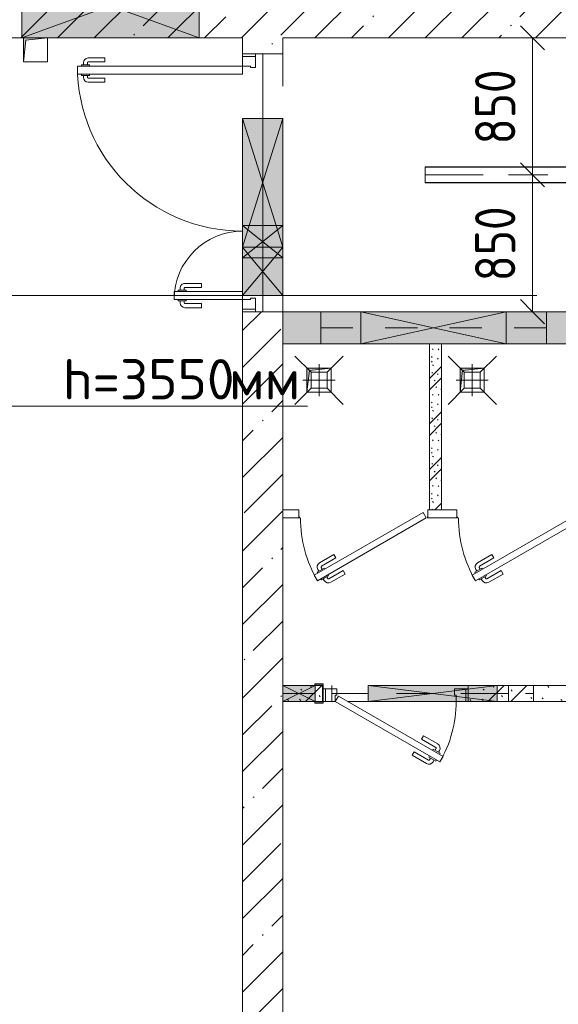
# Model space of a CAD drawing. Header units: millimetres. Extents: x -32229 to 192519, y -13689 to 125138.
# Tile 118 of 183: x 98173 to 101515, y 23751 to 29863. Entities that reach past the tile are written whole.
import ezdxf

# ---------------------------------------------------------------- set-up
doc = ezdxf.new("R2010")
doc.units = ezdxf.units.MM
for name, pattern in [('3_ Штрих_ 1 х 1 мм', [400, 200, -200]), ('ADSK_Линия сетки', [5000, 4000, -500, 0, -500]), ('ADSK_Осевая', [2800, 2000, -400, 0, -400]), ('ADSK_Штриховая_ш3 п1_5', [900, 600, -300])]:
    doc.linetypes.add(name, pattern=pattern)
for name, color, linetype, lineweight in [('A-____-____-DIMS', 7, 'Continuous', 9), ('A-____-____-DIMS-200', 7, 'Continuous', 9), ('A-DOOR-____-MCUT', 7, 'Continuous', 9), ('A-DOOR-____-OTLN', 7, 'Continuous', 18), ('A-DOOR-FRAM-MCUT', 7, 'Continuous', 9), ('A-FLOR-____-OTLN', 7, 'Continuous', 18), ('A-GLAZ-____-MCUT', 7, 'Continuous', 9), ('A-GLAZ-____-OTLN', 7, 'Continuous', 18), ('A-WALL-____-MCUT', 7, 'Continuous', 40), ('A-WALL-____-PATT', 7, 'Continuous', 40), ('E-CABL-TRAY-CNTR', 7, 'ADSK_Осевая', 18), ('E-CABL-TRAY-OTLN', 7, 'Continuous', 18), ('G-____-____-TEXT', 7, 'Continuous', 9), ('I-WALL-____-MCUT', 7, 'Continuous', 40), ('M-EQPM-____-OTLN', 7, 'Continuous', 18), ('P-SANR-FIXT-OTLN', 7, 'Continuous', 18), ('S-BEAM-____-OTLN', 7, 'Continuous', 18), ('S-COLS-____-MCUT', 7, 'Continuous', 40), ('S-COLS-____-OTLN', 7, 'Continuous', 18), ('S-GRID-____-OTLN', 7, 'Continuous', 9)]:
    doc.layers.add(name, color=color, linetype=linetype, lineweight=lineweight)
doc.layers.add('A-AREA-____-OTLN', color=4, linetype='ADSK_Штриховая_ш3 п1_5', lineweight=40, true_color=0x00ffff)
doc.layers.add('A-DETL-____-OTLN', color=7, linetype='Continuous', lineweight=9, true_color=0x00a600)
doc.styles.add('GOST Common_4', font='GOST_Common.ttf', dxfattribs={"width": 0.9, "height": 250})
doc.styles.add('ISOCPEUR', font='isocpeur.ttf', dxfattribs={"height": 250})
doc.dimstyles.new('ГОСТ_2_5_мм2', dxfattribs={"dimscale": 304.8, "dimtxt": 251.428749, "dimasz": 0.492126, "dimexe": 0.492126, "dimexo": 0.656168, "dimgap": 0.098425, "dimtad": 1, "dimdec": 0, "dimdsep": 46, "dimtxsty": 'GOST Common_4', "dimblk1": 'OBLIQUE', "dimblk2": 'OBLIQUE', "dimsah": 1, "dimcen": 0.09, "dimazin": 2, "dimtfac": 1, "dimtdec": 4, "dimtix": 1, "dimtmove": 0, "dimatfit": 3, "dimfxl": 1, "dimtvp": 1, "dimtolj": 1, "dimtzin": 0, "dimarcsym": 2})
pattern_1 = [(45, (0, 0), (-228.0985, 228.0985), []), (45, (228.1, 0), (-228.0985, 228.0985), [403.225, -80.645, 6.706, -73.939])]
pattern_2 = [(135, (300.56, 377.28), (-565.6854, 6e-14), [10, -790]), (135, (349.8, 474.73), (-565.6854, 6e-14), [10, -790]), (135, (423.93, 473.06), (-565.6854, 6e-14), [10, -790]), (135, (229.92, 447.9), (-565.6854, 6e-14), [10, -790]), (135, (155.08, 447.9), (-565.6854, 6e-14), [10, -790]), (135, (114.9, 369.03), (-565.6854, 6e-14), [10, -790]), (135, (132.43, 285.8), (-565.6854, 6e-14), [10, -790]), (135, (214.66, 322), (-565.6854, 6e-14), [10, -790]), (135, (198.16, 261.88), (-565.6854, 6e-14), [10, -790]), (135, (45.2, 272.9), (-565.6854, 6e-14), [10, -790]), (135, (42.32, 336.16), (-565.6854, 6e-14), [10, -790]), (135, (92.26, 192.24), (-565.6854, 6e-14), [10, -790]), (135, (7.07, 149.2), (-565.6854, 6e-14), [10, -790]), (135, (80.6, 95.1), (-565.6854, 6e-14), [10, -790]), (135, (79.53, 36.94), (-565.6854, 6e-14), [10, -790]), (135, (153.87, 74.56), (-565.6854, 6e-14), [10, -790]), (135, (228.35, 124.8), (-565.6854, 6e-14), [10, -790]), (135, (279.75, 180.4), (-565.6854, 6e-14), [10, -790]), (135, (282.9, 31.63), (-565.6854, 6e-14), [10, -790]), (135, (377.38, 53.45), (-565.6854, 6e-14), [10, -790]), (135, (352.28, 102.7), (-565.6854, 6e-14), [10, -790]), (135, (354.05, 0), (-565.6854, 6e-14), [10, -790]), (135, (553.23, 16.45), (-565.6854, 6e-14), [10, -790]), (135, (542.38, 63.45), (-565.6854, 6e-14), [10, -790]), (135, (536.58, 239.3), (-565.6854, 6e-14), [10, -790]), (135, (475.85, 203.9), (-565.6854, 6e-14), [10, -790]), (135, (475.85, 316.54), (-565.6854, 6e-14), [10, -790]), (135, (520.8, 408.7), (-565.6854, 6e-14), [10, -790]), (135, (551.1, 470.8), (-565.6854, 6e-14), [10, -790]), (135, (235.25, 537.93), (-565.6854, 6e-14), [10, -790]), (135, (407.25, 547.65), (-565.6854, 6e-14), [10, -790]), (135, (94.5, 558.6), (-565.6854, 6e-14), [10, -790]), (135, (46.4, 532.3), (-565.6854, 6e-14), [10, -790]), (135, (85.56, 465.04), (-565.6854, 6e-14), [10, -790]), (135, (355.53, 181.14), (-565.6854, 6e-14), [10, -790]), (135, (362.23, 243.6), (-565.6854, 6e-14), [10, -790]), (135, (413.45, 344.1), (-565.6854, 6e-14), [10, -790]), (135, (286.3, 273.25), (-565.6854, 6e-14), [10, -790]), (135, (423.02, 263.72), (-565.6854, 6e-14), [10, -790]), (135, (162.94, 190.2), (-565.6854, 6e-14), [10, -790]), (135, (470.25, 120.93), (-565.6854, 6e-14), [10, -790]), (135, (484.48, 9.78), (-565.6854, 6e-14), [10, -790]), (45, (0, 212.13), (-565.6854, 0), []), (45, (212.13, 0), (-565.6854, 0), []), (45, (353.55, 0), (-565.6854, 0), []), (45, (0, 353.55), (-565.6854, 0), [])]

# ---------------------------------------------------------------- blocks, each defined once
blk = doc.blocks.new('АР_Дверь однопольная - 900х2100h_750__служебные-6014414--01 ЭЛ')
at = {"layer": 'A-DOOR-____-MCUT', "color": 253, "lineweight": 13, "true_color": 0xaaaaaa}
for p, q in [((-274.5, 425), (-294.5, 390.4)), ((-294.5, 390.4), (355, 15.4)), ((375, 50), (-274.5, 425)), ((355, 15.4), (375, 50))]:
    blk.add_line(p, q, dxfattribs=at)
at = {"layer": 'A-DOOR-____-OTLN', "color": 253, "lineweight": 5, "true_color": 0xaaaaaa}
for p, q in [((-102.3, 383.3), (-191.1, 434.6)), ((-272.9, 377.9), (-276.9, 370.9)), ((-276.9, 370.9), (-233.6, 345.9)), ((-252.9, 412.5), (-248.9, 419.4)), ((-248.9, 419.4), (-205.6, 394.4)), ((-238, 413.2), (-232, 423.6)), ((-216.4, 400.7), (-210.4, 411.1)), ((-205.6, 394.4), (-209.6, 387.5)), ((-114.8, 361.7), (-203.6, 412.9)), ((-114.8, 361.7), (-102.3, 383.3)), ((-266, 364.7), (-272, 354.3)), ((-172.3, 262.1), (-261.1, 313.3)), ((-244.4, 352.2), (-250.4, 341.8)), ((-159.8, 283.7), (-248.6, 335)), ((-233.6, 345.9), (-229.6, 352.9)), ((-159.8, 283.7), (-172.3, 262.1))]:
    blk.add_line(p, q, dxfattribs=at)
for centre, radius, start, end in [((-206.1, 408.6), 30, 60, 150), ((375, 50), 750, 150, 180), ((-206.1, 408.6), 4.99, 60, 150), ((-246.1, 339.3), 30, 150, 240), ((-246.1, 339.3), 4.99, 150, 240)]:
    blk.add_arc(centre, radius, start, end, dxfattribs=at)
at = {"layer": 'A-DOOR-FRAM-MCUT', "color": 253, "lineweight": 13, "true_color": 0xaaaaaa}
for p, q in [((-435, 50), (-450, 50)), ((-375, 50), (-435, 50)), ((-435, 50), (-435, -30)), ((-375, 10), (-375, 50)), ((-365, 10), (-375, 10)), ((-365, -30), (-365, 10)), ((375, 10), (365, 10)), ((365, 10), (365, -30)), ((435, 50), (375, 50)), ((375, 50), (375, 10)), ((435, -30), (435, 50)), ((435, 50), (450, 50)), ((-435, -30), (-450, -30)), ((-435, -30), (-365, -30)), ((365, -30), (435, -30)), ((435, -30), (450, -30))]:
    blk.add_line(p, q, dxfattribs=at)
blk = doc.blocks.new('АР_Дверь однопольная - 800х2100h_650__душевые-6019181--01 ЭЛ')
at = {"layer": 'A-DOOR-____-MCUT', "color": 253, "lineweight": 13, "true_color": 0xaaaaaa}
for p, q in [((285.5, 415), (-390, 25)), ((-370, -9.6), (305.5, 380.4)), ((305.5, 380.4), (285.5, 415)), ((-390, 25), (-370, -9.6))]:
    blk.add_line(p, q, dxfattribs=at)
at = {"layer": 'A-DOOR-____-OTLN', "color": 253, "lineweight": 5, "true_color": 0xaaaaaa}
for p, q in [((113.3, 373.3), (202.1, 424.6)), ((125.8, 351.7), (113.3, 373.3)), ((125.8, 351.7), (214.6, 402.9)), ((259.8, 409.4), (216.5, 384.4)), ((216.5, 384.4), (220.5, 377.5)), ((227.4, 390.7), (221.4, 401.1)), ((249, 403.2), (243, 413.6)), ((263.8, 402.5), (259.8, 409.4)), ((283.8, 367.9), (287.8, 360.9)), ((170.8, 273.7), (259.6, 325)), ((244.5, 335.9), (240.5, 342.9)), ((287.8, 360.9), (244.5, 335.9)), ((255.4, 342.2), (261.4, 331.8)), ((277, 354.7), (283, 344.3)), ((170.8, 273.7), (183.3, 252.1)), ((183.3, 252.1), (272.1, 303.3))]:
    blk.add_line(p, q, dxfattribs=at)
for centre, radius, start, end in [((217, 398.6), 30, 30, 120), ((217, 398.6), 4.99, 30, 120), ((-390, 25), 780, 360, 30), ((257.1, 329.3), 4.99, 300, 30), ((257.1, 329.3), 30, 300, 30)]:
    blk.add_arc(centre, radius, start, end, dxfattribs=at)
at = {"layer": 'A-DOOR-FRAM-MCUT', "color": 253, "lineweight": 13, "true_color": 0xaaaaaa}
for p, q in [((-395, 25), (-400, 25)), ((-395, 20), (-400, 20)), ((395, 25), (400, 25)), ((395, 20), (400, 20))]:
    blk.add_line(p, q, dxfattribs=at)
blk = doc.blocks.new('АР_Отверстие прямоугольное - АПТ-5817989--01 ЭЛ')
at = {"layer": 'A-GLAZ-____-OTLN', "lineweight": 13, "true_color": 0xf0f0f0}
blk.add_hatch(color=7, dxfattribs=at).paths.add_polyline_path([(525, 125), (-275, 125), (-275, -125), (525, -125)])
at = {"layer": 'A-GLAZ-____-MCUT', "color": 253, "lineweight": 13, "true_color": 0xaaaaaa}
for p, q in [((-275, 125), (-275, -125)), ((525, 125), (525, -125))]:
    blk.add_line(p, q, dxfattribs=at)
at = {"layer": 'A-GLAZ-____-OTLN', "color": 253, "lineweight": 5, "true_color": 0xaaaaaa}
for p, q in [((-275, 125), (390, -82.8125)), ((525, 125), (390, 82.8125)), ((390, 82.8125), (-275, -125)), ((390, -82.8125), (525, -125))]:
    blk.add_line(p, q, dxfattribs=at)
at = {"layer": 'A-GLAZ-____-OTLN', "color": 253, "lineweight": 13, "true_color": 0xaaaaaa}
for p, q in [((390, 125), (-275, 125)), ((-275, 125), (-275, -125)), ((525, 125), (390, 125)), ((525, -125), (525, 125)), ((-275, -125), (390, -125)), ((390, -125), (525, -125))]:
    blk.add_line(p, q, dxfattribs=at)
blk = doc.blocks.new('АР_Отверстие прямоугольное - ОВВ-5156379--01 ЭЛ')
at = {"layer": 'A-GLAZ-____-OTLN', "lineweight": 13, "true_color": 0xf0f0f0}
blk.add_hatch(color=7, dxfattribs=at).paths.add_polyline_path([(41.8, 100), (-325, 100), (-325, -100), (575, -100), (575, 100)])
at = {"layer": 'A-GLAZ-____-MCUT', "color": 253, "lineweight": 13, "true_color": 0xaaaaaa}
for p, q in [((-325, 100), (-325, -100)), ((575, 100), (575, -100))]:
    blk.add_line(p, q, dxfattribs=at)
at = {"layer": 'A-GLAZ-____-OTLN', "color": 253, "lineweight": 5, "true_color": 0xaaaaaa}
for p, q in [((575, 100), (-325, -100)), ((-325, 100), (575, -100))]:
    blk.add_line(p, q, dxfattribs=at)
at = {"layer": 'A-GLAZ-____-OTLN', "color": 253, "lineweight": 13, "true_color": 0xaaaaaa}
for p, q in [((575, 100), (-325, 100)), ((-325, 100), (-325, -100)), ((575, -100), (575, 100)), ((-325, -100), (575, -100))]:
    blk.add_line(p, q, dxfattribs=at)
blk = doc.blocks.new('АР_Дверь двупольная - 1600х2100h_1025_425__техн_-4797151--01 ЭЛ')
at = {"layer": 'A-DOOR-____-MCUT', "color": 253, "lineweight": 13, "true_color": 0xaaaaaa}
for p, q in [((725, 1150), (675, 1150)), ((675, 1150), (675, 125)), ((725, 125), (725, 1150)), ((-725, 125), (-725, 550)), ((-725, 550), (-675, 550)), ((-675, 550), (-675, 125)), ((-700, 125), (-725, 125)), ((-675, 125), (-700, 125)), ((675, 125), (725, 125))]:
    blk.add_line(p, q, dxfattribs=at)
at = {"layer": 'A-DOOR-____-OTLN', "color": 253, "lineweight": 5, "true_color": 0xaaaaaa}
for p, q in [((667, 1112.5), (655, 1112.5)), ((667, 1125), (667, 1075)), ((675, 1125), (667, 1125)), ((725, 1125), (733, 1125)), ((733, 1125), (733, 1075)), ((733, 1112.5), (745, 1112.5)), ((625, 980), (625, 1082.5)), ((650, 980), (650, 1082.5)), ((667, 1087.5), (655, 1087.5)), ((667, 1075), (675, 1075)), ((733, 1075), (725, 1075)), ((733, 1087.5), (745, 1087.5)), ((750, 980), (750, 1082.5)), ((775, 980), (775, 1082.5)), ((650, 980), (625, 980)), ((750, 980), (775, 980)), ((-733, 512.5), (-745, 512.5)), ((-733, 525), (-733, 475)), ((-725, 525), (-733, 525)), ((-675, 525), (-667, 525)), ((-667, 525), (-667, 475)), ((-667, 512.5), (-655, 512.5)), ((-775, 380), (-775, 482.5)), ((-750, 380), (-750, 482.5)), ((-733, 487.5), (-745, 487.5)), ((-733, 475), (-725, 475)), ((-667, 475), (-675, 475)), ((-667, 487.5), (-655, 487.5)), ((-650, 380), (-650, 482.5)), ((-625, 380), (-625, 482.5)), ((-750, 380), (-775, 380)), ((-650, 380), (-625, 380))]:
    blk.add_line(p, q, dxfattribs=at)
for centre, radius, start, end in [((725, 125), 1025, 90, 180), ((655, 1082.5), 30, 90, 180), ((745, 1082.5), 30, 0, 90), ((655, 1082.5), 4.99, 90, 180), ((745, 1082.5), 4.99, 0, 90), ((-745, 482.5), 30, 90, 180), ((-725, 125), 425, 0, 90), ((-655, 482.5), 30, 360, 90), ((-745, 482.5), 4.99, 90, 180), ((-655, 482.5), 4.99, 360, 90)]:
    blk.add_arc(centre, radius, start, end, dxfattribs=at)
at = {"layer": 'A-DOOR-FRAM-MCUT', "color": 253, "lineweight": 13, "true_color": 0xaaaaaa}
for p, q in [((-785, 125), (-800, 125)), ((-785, 125), (-725, 125)), ((-785, 45), (-785, 125)), ((-725, 125), (-725, 75)), ((785, 125), (725, 125)), ((725, 125), (725, 75)), ((785, 45), (785, 125)), ((785, 125), (800, 125)), ((-725, 75), (-715, 75)), ((-715, 75), (-715, 45)), ((725, 75), (715, 75)), ((715, 75), (715, 45)), ((-785, 45), (-800, 45)), ((-715, 45), (-785, 45)), ((715, 45), (785, 45)), ((785, 45), (800, 45))]:
    blk.add_line(p, q, dxfattribs=at)
blk = doc.blocks.new('АР_Отверстие прямоугольное - ОВВ-3675785--01 ЭЛ')
at = {"layer": 'A-GLAZ-____-OTLN', "lineweight": 13, "true_color": 0xf0f0f0}
blk.add_hatch(color=7, dxfattribs=at).paths.add_polyline_path([(-425, -200), (675, -200), (675, 200), (-425, 200)])
at = {"layer": 'A-GLAZ-____-MCUT', "color": 253, "lineweight": 13, "true_color": 0xaaaaaa}
for p, q in [((-425, 200), (-425, -200)), ((675, 200), (675, -200))]:
    blk.add_line(p, q, dxfattribs=at)
at = {"layer": 'A-GLAZ-____-OTLN', "color": 253, "lineweight": 5, "true_color": 0xaaaaaa}
for p, q in [((675, 200), (-425, -200)), ((-425, 200), (675, -200))]:
    blk.add_line(p, q, dxfattribs=at)
at = {"layer": 'A-GLAZ-____-OTLN', "color": 253, "lineweight": 13, "true_color": 0xaaaaaa}
for p, q in [((675, 200), (-425, 200)), ((-425, 200), (-425, -200)), ((675, -200), (675, 200)), ((-425, -200), (675, -200))]:
    blk.add_line(p, q, dxfattribs=at)
blk = doc.blocks.new('АР_Канал вертикальный прямоугольный - ВК-5405404--01 ЭЛ')
at = {"layer": 'M-EQPM-____-OTLN', "lineweight": 13, "true_color": 0xe2e2e2}
blk.add_hatch(color=254, dxfattribs=at).paths.add_polyline_path([(-75, -75), (-60, 60), (75, 75), (-75, 75)])
at = {"layer": 'M-EQPM-____-OTLN', "color": 253, "lineweight": 13, "true_color": 0xaaaaaa}
for p, q in [((75, 75), (-75, 75)), ((-75, 75), (-75, -75)), ((75, 75), (-75, 75)), ((-75, 75), (-75, -75)), ((-75, -75), (-75, 75)), ((-75, 75), (75, 75)), ((-60, 60), (75, 75)), ((-60, 60), (75, 75)), ((75, -75), (75, 75)), ((75, 75), (75, -75)), ((-75, -75), (-60, 60)), ((-75, -75), (-60, 60)), ((-75, -75), (75, -75)), ((75, -75), (-75, -75))]:
    blk.add_line(p, q, dxfattribs=at)
blk = doc.blocks.new('АР_Отверстие прямоугольное - ОВВ-7380455--01 ЭЛ')
at = {"layer": 'A-GLAZ-____-OTLN', "lineweight": 13, "true_color": 0xf0f0f0}
blk.add_hatch(color=7, dxfattribs=at).paths.add_polyline_path([(-275, -50), (525, -50), (525, 50), (-275, 50)])
at = {"layer": 'A-GLAZ-____-MCUT', "color": 253, "lineweight": 13, "true_color": 0xaaaaaa}
for p, q in [((-275, 50), (-275, -50)), ((525, 50), (525, -50))]:
    blk.add_line(p, q, dxfattribs=at)
at = {"layer": 'A-GLAZ-____-OTLN', "color": 253, "lineweight": 5, "true_color": 0xaaaaaa}
for p, q in [((525, 50), (-275, -50)), ((-275, 50), (525, -50))]:
    blk.add_line(p, q, dxfattribs=at)
at = {"layer": 'A-GLAZ-____-OTLN', "color": 253, "lineweight": 13, "true_color": 0xaaaaaa}
for p, q in [((525, 50), (-275, 50)), ((-275, 50), (-275, -50)), ((525, -50), (525, 50)), ((-275, -50), (525, -50))]:
    blk.add_line(p, q, dxfattribs=at)
blk = doc.blocks.new('АР_Отверстие прямоугольное - ВК-4893106--01 ЭЛ')
at = {"layer": 'A-GLAZ-____-OTLN', "lineweight": 13, "true_color": 0xf0f0f0}
blk.add_hatch(color=7, dxfattribs=at).paths.add_polyline_path([(25, -125), (225, -125), (225, 125), (25, 125)])
at = {"layer": 'A-GLAZ-____-MCUT', "color": 253, "lineweight": 13, "true_color": 0xaaaaaa}
for p, q in [((25, 125), (25, -125)), ((225, 125), (225, -125))]:
    blk.add_line(p, q, dxfattribs=at)
at = {"layer": 'A-GLAZ-____-OTLN', "color": 253, "lineweight": 5, "true_color": 0xaaaaaa}
for p, q in [((225, 125), (25, -125)), ((25, 125), (225, -125))]:
    blk.add_line(p, q, dxfattribs=at)
at = {"layer": 'A-GLAZ-____-OTLN', "color": 253, "lineweight": 13, "true_color": 0xaaaaaa}
for p, q in [((225, 125), (25, 125)), ((25, 125), (25, -125)), ((225, -125), (225, 125)), ((25, -125), (225, -125))]:
    blk.add_line(p, q, dxfattribs=at)
blk = doc.blocks.new('АР_Отверстие прямоугольное - ОВВ-7380525--01 ЭЛ')
at = {"layer": 'A-GLAZ-____-OTLN', "lineweight": 13, "true_color": 0xf0f0f0}
blk.add_hatch(color=7, dxfattribs=at).paths.add_polyline_path([(225, -50), (225, 50), (25, 50), (25, -50)])
at = {"layer": 'A-GLAZ-____-MCUT', "color": 253, "lineweight": 13, "true_color": 0xaaaaaa}
for p, q in [((25, 50), (25, -50)), ((225, 50), (225, -50))]:
    blk.add_line(p, q, dxfattribs=at)
at = {"layer": 'A-GLAZ-____-OTLN', "color": 253, "lineweight": 5, "true_color": 0xaaaaaa}
for p, q in [((225, 50), (25, -50)), ((25, 50), (225, -50))]:
    blk.add_line(p, q, dxfattribs=at)
at = {"layer": 'A-GLAZ-____-OTLN', "color": 253, "lineweight": 13, "true_color": 0xaaaaaa}
for p, q in [((225, 50), (25, 50)), ((25, 50), (25, -50)), ((225, -50), (225, 50)), ((25, -50), (225, -50))]:
    blk.add_line(p, q, dxfattribs=at)
blk = doc.blocks.new('АР_Канал вертикальный прямоугольный - ВК-5405325--01 ЭЛ')
at = {"layer": 'M-EQPM-____-OTLN', "lineweight": 13, "true_color": 0xe2e2e2}
blk.add_hatch(color=254, dxfattribs=at).paths.add_polyline_path([(-75, -75), (-60, 60), (75, 75), (-75, 75)])
at = {"layer": 'M-EQPM-____-OTLN', "color": 253, "lineweight": 13, "true_color": 0xaaaaaa}
for p, q in [((75, 75), (-75, 75)), ((-75, 75), (-75, -75)), ((75, 75), (-75, 75)), ((-75, 75), (-75, -75)), ((-75, -75), (-75, 75)), ((-75, 75), (75, 75)), ((-60, 60), (75, 75)), ((-60, 60), (75, 75)), ((75, -75), (75, 75)), ((75, 75), (75, -75)), ((-75, -75), (-60, 60)), ((-75, -75), (-60, 60)), ((-75, -75), (75, -75)), ((75, -75), (-75, -75))]:
    blk.add_line(p, q, dxfattribs=at)
blk = doc.blocks.new('АР_Отверстие прямоугольное - АПТ-4540912--01 ЭЛ')
at = {"layer": 'A-GLAZ-____-OTLN', "lineweight": 13, "true_color": 0xf0f0f0}
blk.add_hatch(color=7, dxfattribs=at).paths.add_polyline_path([(-25, 125), (-25, -125), (275, -125), (275, 125), (210, 125)])
at = {"layer": 'A-GLAZ-____-MCUT', "color": 253, "lineweight": 13, "true_color": 0xaaaaaa}
for p, q in [((-25, 125), (-25, -125)), ((275, 125), (275, -125))]:
    blk.add_line(p, q, dxfattribs=at)
at = {"layer": 'A-GLAZ-____-OTLN', "color": 253, "lineweight": 5, "true_color": 0xaaaaaa}
for p, q in [((-25, 125), (210, -70.8)), ((275, 125), (210, 70.8)), ((210, 70.8), (-25, -125)), ((210, -70.8), (275, -125))]:
    blk.add_line(p, q, dxfattribs=at)
at = {"layer": 'A-GLAZ-____-OTLN', "color": 253, "lineweight": 13, "true_color": 0xaaaaaa}
for p, q in [((210, 125), (-25, 125)), ((-25, 125), (-25, -125)), ((275, 125), (210, 125)), ((275, -125), (275, 125)), ((-25, -125), (210, -125)), ((210, -125), (275, -125))]:
    blk.add_line(p, q, dxfattribs=at)
blk = doc.blocks.new('АР_Перемычка - 100_Уx1_75x5__Оп_250_125x80x5_-250_-V238--01 ЭЛ')
at = {"layer": 'S-BEAM-____-OTLN', "color": 9, "linetype": '3_ Штрих_ 1 х 1 мм', "lineweight": 15, "true_color": 0xc4c4c4}
for p, q in [((-700, 50), (-700, -50)), ((700, 50), (700, -50)), ((-700, 0), (-630, 0)), ((-630, 0), (170, 0)), ((170, 0), (500, 0)), ((500, 0), (700, 0))]:
    blk.add_line(p, q, dxfattribs=at)
blk = doc.blocks.new('АР_Трап - 100-100-V201--01 ЭЛ')
at = {"layer": 'P-SANR-FIXT-OTLN', "color": 253, "lineweight": 13, "true_color": 0xaaaaaa}
for p, q in [((-50, 50), (-150, 150)), ((50, 50), (150, 150)), ((0, -100), (0, 100)), ((-100, 0), (100, 0)), ((-50, -50), (-50, 50)), ((50, 50), (-50, 50)), ((50, -50), (50, 50)), ((-50, -50), (-150, -150)), ((-50, -50), (50, -50)), ((50, -50), (150, -150))]:
    blk.add_line(p, q, dxfattribs=at)
blk = doc.blocks.new('АР_Перемычка - 100_Уx1_75x5__225-225-6684211--01 ЭЛ')
at = {"layer": 'S-BEAM-____-OTLN', "color": 9, "linetype": '3_ Штрих_ 1 х 1 мм', "lineweight": 15, "true_color": 0xc4c4c4}
for p, q in [((-625, 50), (-625, -50)), ((625, 50), (625, -50)), ((-625, 0), (625, 0))]:
    blk.add_line(p, q, dxfattribs=at)
blk = doc.blocks.new('АР_Перемычка - 200_Уx2_75x5__250-250-7319081--01 ЭЛ')
at = {"layer": 'S-BEAM-____-OTLN', "color": 9, "linetype": '3_ Штрих_ 1 х 1 мм', "lineweight": 15, "true_color": 0xc4c4c4}
for p, q in [((-700, 100), (-700, -100)), ((700, 100), (700, -100)), ((-700, 0), (700, 0))]:
    blk.add_line(p, q, dxfattribs=at)
blk = doc.blocks.new('АР_Фахверк_ _Швеллер полки параллельные_ - 12П-6013685--01 ЭЛ')
at = {"layer": 'S-COLS-____-OTLN', "lineweight": 15, "true_color": 0xaaaaaa}
blk.add_hatch(color=253, dxfattribs=at).paths.add_polyline_path([(-16.6, -60), (35.4, -60), (35.4, -52.2), (-11.8, -52.2), (-11.8, 52.2), (35.4, 52.2), (35.4, 60), (-16.6, 60)])
at = {"layer": 'S-COLS-____-MCUT', "color": 253, "lineweight": 15, "true_color": 0xaaaaaa}
for p, q in [((35.4, 60), (-16.6, 60)), ((-16.6, 60), (-16.6, -60)), ((-11.8, -52.2), (-11.8, 52.2)), ((-11.8, 52.2), (35.4, 52.2)), ((35.4, 52.2), (35.4, 60)), ((-16.6, -60), (35.4, -60)), ((35.4, -52.2), (-11.8, -52.2)), ((35.4, -60), (35.4, -52.2))]:
    blk.add_line(p, q, dxfattribs=at)
blk = doc.blocks.new('Наметкина 10_РД_АР_П_отсоединено_rvt-1--01 ЭЛ')
at = {"layer": 'A-WALL-____-PATT', "lineweight": 5, "true_color": 0xaaaaaa}
h = blk.add_hatch(dxfattribs=at)
h.set_pattern_fill('FP_1', color=253, style=0, pattern_type=2)
h.set_pattern_definition(pattern_1)
h.paths.add_polyline_path([(101955.3, 29750), (101955.3, 30150), (98005.3, 30150), (98005.3, 29750), (101755.3, 29750)])
h = blk.add_hatch(dxfattribs=at)
h.set_pattern_fill('FP_1', color=253, style=0, pattern_type=2)
h.set_pattern_definition(pattern_1)
h.paths.add_polyline_path([(99805.3, 23650), (99805.3, 28050), (99555.3, 28050), (99555.3, 23650)])
h.paths.add_polyline_path([(99555.3, 29650), (99805.3, 29650), (99805.3, 29750), (99555.3, 29750)])
h = blk.add_hatch(dxfattribs=at)
h.set_pattern_fill('FP_6', color=253, style=0, pattern_type=2)
h.set_pattern_definition(pattern_2)
h.paths.add_polyline_path([(109805.3, 27850), (109805.3, 28050), (109555.3, 28050), (109555.3, 27850)])
h.paths.add_polyline_path([(104355.3, 27850), (104695.4, 27850), (104695.4, 28050), (103948.8, 28050), (103948.8, 27850), (104155.3, 27850)])
h.paths.add_polyline_path([(104995.4, 27850), (108455.3, 27850), (108455.3, 28050), (104995.4, 28050), (104995.4, 27881.2)])
h.paths.add_polyline_path([(102655.3, 27850), (103848.8, 27850), (103848.8, 28050), (99805.3, 28050), (99805.3, 27850), (101190.3, 27850)])
h = blk.add_hatch(dxfattribs=at)
h.set_pattern_fill('FP_7', color=253, style=0, pattern_type=2)
h.set_pattern_definition([(135, (150.28, 188.64), (-282.8427, 3e-14), [6.706, -393.294]), (135, (174.9, 237.36), (-282.8427, 3e-14), [6.706, -393.294]), (135, (211.96, 236.53), (-282.8427, 3e-14), [6.706, -393.294]), (135, (114.96, 223.96), (-282.8427, 3e-14), [6.706, -393.294]), (135, (77.54, 223.96), (-282.8427, 3e-14), [6.706, -393.294]), (135, (57.44, 184.52), (-282.8427, 3e-14), [6.706, -393.294]), (135, (66.21, 142.9), (-282.8427, 3e-14), [6.706, -393.294]), (135, (107.33, 161), (-282.8427, 3e-14), [6.706, -393.294]), (135, (99.08, 130.94), (-282.8427, 3e-14), [6.706, -393.294]), (135, (22.6, 136.46), (-282.8427, 3e-14), [6.706, -393.294]), (135, (21.16, 168.08), (-282.8427, 3e-14), [6.706, -393.294]), (135, (46.13, 96.12), (-282.8427, 3e-14), [6.706, -393.294]), (135, (3.54, 74.6), (-282.8427, 3e-14), [6.706, -393.294]), (135, (40.3, 47.56), (-282.8427, 3e-14), [6.706, -393.294]), (135, (39.77, 18.47), (-282.8427, 3e-14), [6.706, -393.294]), (135, (76.94, 37.28), (-282.8427, 3e-14), [6.706, -393.294]), (135, (114.18, 62.4), (-282.8427, 3e-14), [6.706, -393.294]), (135, (139.87, 90.2), (-282.8427, 3e-14), [6.706, -393.294]), (135, (141.44, 15.82), (-282.8427, 3e-14), [6.706, -393.294]), (135, (188.69, 26.73), (-282.8427, 3e-14), [6.706, -393.294]), (135, (176.14, 51.36), (-282.8427, 3e-14), [6.706, -393.294]), (135, (177.03, 0), (-282.8427, 3e-14), [6.706, -393.294]), (135, (276.61, 8.22), (-282.8427, 3e-14), [6.706, -393.294]), (135, (271.19, 31.72), (-282.8427, 3e-14), [6.706, -393.294]), (135, (268.29, 119.65), (-282.8427, 3e-14), [6.706, -393.294]), (135, (237.92, 101.95), (-282.8427, 3e-14), [6.706, -393.294]), (135, (237.92, 158.27), (-282.8427, 3e-14), [6.706, -393.294]), (135, (260.4, 204.35), (-282.8427, 3e-14), [6.706, -393.294]), (135, (275.54, 235.4), (-282.8427, 3e-14), [6.706, -393.294]), (135, (117.62, 268.96), (-282.8427, 3e-14), [6.706, -393.294]), (135, (203.62, 273.83), (-282.8427, 3e-14), [6.706, -393.294]), (135, (47.24, 279.3), (-282.8427, 3e-14), [6.706, -393.294]), (135, (23.2, 266.16), (-282.8427, 3e-14), [6.706, -393.294]), (135, (42.78, 232.52), (-282.8427, 3e-14), [6.706, -393.294]), (135, (177.76, 90.57), (-282.8427, 3e-14), [6.706, -393.294]), (135, (181.12, 121.8), (-282.8427, 3e-14), [6.706, -393.294]), (135, (206.73, 172.06), (-282.8427, 3e-14), [6.706, -393.294]), (135, (143.14, 136.62), (-282.8427, 3e-14), [6.706, -393.294]), (135, (211.51, 131.86), (-282.8427, 3e-14), [6.706, -393.294]), (135, (81.47, 95.1), (-282.8427, 3e-14), [6.706, -393.294]), (135, (235.13, 60.46), (-282.8427, 3e-14), [6.706, -393.294]), (135, (242.24, 4.89), (-282.8427, 3e-14), [6.706, -393.294]), (45, (0, 106.07), (-282.8427, 0), []), (45, (106.07, 0), (-282.8427, 0), []), (45, (176.78, 0), (-282.8427, 0), []), (45, (0, 176.78), (-282.8427, 0), [])])
h.paths.add_polyline_path([(100790.3, 26820), (100790.3, 27850), (100715.3, 27850), (100715.3, 26820)])
h = blk.add_hatch(dxfattribs=at)
h.set_pattern_fill('FP_6', color=253, style=0, pattern_type=2)
h.set_pattern_definition(pattern_2)
h.paths.add_polyline_path([(103848.8, 25630), (103848.8, 25730), (100955.3, 25730), (100955.3, 25630), (103205.3, 25630)])
h.paths.add_polyline_path([(103948.8, 25630), (104155.3, 25630), (104155.3, 25730), (103948.8, 25730), (103948.8, 25723.6)])
h.paths.add_polyline_path([(100050.5, 25630), (100049.1, 25730), (99805.3, 25730), (99805.3, 25630), (100005.3, 25630)])
at = {"layer": 'A-AREA-____-OTLN', "color": 253, "linetype": '3_ Штрих_ 1 х 1 мм', "lineweight": 13, "true_color": 0xaaaaaa}
for p, q in [((99805.3, 29650), (99805.3, 29250)), ((99805.3, 29250), (99805.3, 28585)), ((99805.3, 28585), (99805.3, 28385)), ((99805.3, 28385), (99805.3, 28150)), ((99805.3, 28150), (99805.3, 28050))]:
    blk.add_line(p, q, dxfattribs=at)
at = {"layer": 'A-FLOR-____-OTLN', "color": 253, "lineweight": 13, "true_color": 0xaaaaaa}
for p, q in [((99680.3, 29250), (99680.3, 29650)), ((99680.3, 29650), (99680.3, 29250)), ((99680.3, 28585), (99680.3, 29250)), ((99680.3, 29250), (99680.3, 28585)), ((99680.3, 28385), (99680.3, 28585)), ((99680.3, 28585), (99680.3, 28385)), ((99680.3, 28150), (99680.3, 28385)), ((99680.3, 28385), (99680.3, 28150)), ((99680.3, 28050), (99680.3, 28150)), ((99680.3, 28150), (99680.3, 28050)), ((100070.3, 25630), (100055.3, 25630)), ((100335.3, 25630), (100210.3, 25630)), ((100880.3, 25630), (100335.3, 25630)), ((100955.3, 25630), (100940.3, 25630))]:
    blk.add_line(p, q, dxfattribs=at)
at = {"layer": 'A-WALL-____-MCUT', "color": 253, "lineweight": 13, "true_color": 0xaaaaaa}
for p, q in [((98005.3, 29750), (98185.3, 29750)), ((98185.3, 29750), (99285.3, 29750)), ((99285.3, 29750), (99555.3, 29750)), ((99555.3, 29750), (99555.3, 29650)), ((99805.3, 29650), (99805.3, 29750)), ((99805.3, 29750), (101955.3, 29750)), ((99555.3, 29650), (99805.3, 29650)), ((99555.3, 28050), (99555.3, 23650)), ((99805.3, 28050), (99555.3, 28050)), ((99805.3, 25730), (99805.3, 28050)), ((99805.3, 25630), (99805.3, 25730)), ((99805.3, 23650), (99805.3, 25630))]:
    blk.add_line(p, q, dxfattribs=at)
at = {"layer": 'A-WALL-____-MCUT', "color": 253, "lineweight": 15, "true_color": 0xaaaaaa}
blk.add_line((100715.3, 26820), (100790.3, 26820), dxfattribs=at)
at = {"layer": 'I-WALL-____-MCUT', "color": 253, "lineweight": 13, "true_color": 0xaaaaaa}
for p, q in [((100290.3, 28050), (99805.3, 28050)), ((99805.3, 28050), (99805.3, 27850)), ((101190.3, 28050), (100290.3, 28050)), ((102655.3, 28050), (101190.3, 28050)), ((99805.3, 27850), (100290.3, 27850)), ((100290.3, 27850), (101190.3, 27850)), ((100715.3, 27850), (100715.3, 26820)), ((100790.3, 27850), (100715.3, 27850)), ((100790.3, 26820), (100790.3, 27850)), ((101190.3, 27850), (102655.3, 27850)), ((99905.3, 26820), (99805.3, 26820)), ((99805.3, 26820), (99805.3, 26770)), ((99805.3, 26770), (99905.3, 26770)), ((99905.3, 26770), (99905.3, 26820)), ((100715.3, 26820), (100705.3, 26820)), ((100705.3, 26820), (100705.3, 26770)), ((100705.3, 26770), (100885.3, 26770)), ((100885.3, 26820), (100790.3, 26820)), ((100885.3, 26770), (100885.3, 26820)), ((100005.3, 25730), (99805.3, 25730)), ((99805.3, 25730), (99805.3, 25630)), ((100050.5, 25730), (100005.3, 25730)), ((101135.3, 25730), (100955.3, 25730)), ((100955.3, 25730), (100955.3, 25630)), ((103205.3, 25730), (101135.3, 25730)), ((99805.3, 25630), (100005.3, 25630)), ((100005.3, 25630), (100050.6, 25630)), ((100955.3, 25630), (101135.3, 25630)), ((101135.3, 25630), (103205.3, 25630))]:
    blk.add_line(p, q, dxfattribs=at)
at = {"layer": 'A-DOOR-____-OTLN', "color": 253, "lineweight": 13, "true_color": 0xaaaaaa}
for name, p, rotation in [('АР_Дверь двупольная - 1600х2100h_1025_425__техн_-4797151--01 ЭЛ', (99680.3, 28850), 89.9999999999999), ('АР_Дверь однопольная - 800х2100h_650__душевые-6019181--01 ЭЛ', (100305.3, 26795), 180), ('АР_Дверь однопольная - 800х2100h_650__душевые-6019181--01 ЭЛ', (101285.3, 26795), 180), ('АР_Дверь однопольная - 900х2100h_750__служебные-6014414--01 ЭЛ', (100505.3, 25680), 180)]:
    blk.add_blockref(name, p, dxfattribs=dict(at, rotation=rotation))
at = {"layer": 'A-GLAZ-____-OTLN', "color": 253, "lineweight": 13, "true_color": 0xaaaaaa}
for name, p in [('АР_Отверстие прямоугольное - ОВВ-3675785--01 ЭЛ', (98610.3, 29950)), ('АР_Отверстие прямоугольное - ОВВ-7380525--01 ЭЛ', (99780.3, 25680)), ('АР_Отверстие прямоугольное - ОВВ-7380455--01 ЭЛ', (100610.3, 25680))]:
    blk.add_blockref(name, p, dxfattribs=at)
for name, p, rotation in [('АР_Отверстие прямоугольное - АПТ-5817989--01 ЭЛ', (99680.3, 28975), 269.9999999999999), ('АР_Отверстие прямоугольное - ВК-4893106--01 ЭЛ', (99680.3, 28360), 89.9999999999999), ('АР_Отверстие прямоугольное - АПТ-4540912--01 ЭЛ', (99680.3, 28175), 89.9999999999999), ('АР_Отверстие прямоугольное - ОВВ-5156379--01 ЭЛ', (100865.3, 27950), 180)]:
    blk.add_blockref(name, p, dxfattribs=dict(at, rotation=rotation))
at = {"layer": 'M-EQPM-____-OTLN', "color": 253, "lineweight": 13, "true_color": 0xaaaaaa}
for name, p in [('АР_Канал вертикальный прямоугольный - ВК-5405325--01 ЭЛ', (98270.3, 29675)), ('АР_Канал вертикальный прямоугольный - ВК-5405404--01 ЭЛ', (100030.3, 27625)), ('АР_Канал вертикальный прямоугольный - ВК-5405404--01 ЭЛ', (100980.3, 27625))]:
    blk.add_blockref(name, p, dxfattribs=at)
at = {"layer": 'P-SANR-FIXT-OTLN', "color": 253, "lineweight": 13, "true_color": 0xaaaaaa}
for p in [(100030.3, 27625), (100980.3, 27625)]:
    blk.add_blockref('АР_Трап - 100-100-V201--01 ЭЛ', p, dxfattribs=at)
at = {"layer": 'S-BEAM-____-OTLN', "color": 253, "lineweight": 13, "true_color": 0xaaaaaa, "rotation": 180}
for name, p in [('АР_Перемычка - 200_Уx2_75x5__250-250-7319081--01 ЭЛ', (100740.3, 27950)), ('АР_Перемычка - 100_Уx1_75x5__Оп_250_125x80x5_-250_-V238--01 ЭЛ', (100505.3, 25680))]:
    blk.add_blockref(name, p, dxfattribs=at)
at = {"layer": 'S-BEAM-____-OTLN', "color": 253, "lineweight": 13, "true_color": 0xaaaaaa}
blk.add_blockref('АР_Перемычка - 100_Уx1_75x5__225-225-6684211--01 ЭЛ', (100735.3, 25680), dxfattribs=at)
at = {"layer": 'S-COLS-____-OTLN', "color": 253, "lineweight": 13, "true_color": 0xaaaaaa, "rotation": 180}
blk.add_blockref('АР_Фахверк_ _Швеллер полки параллельные_ - 12П-6013685--01 ЭЛ', (100038.7, 25680), dxfattribs=at)
blk = doc.blocks.new('DIMBLOCK66--01 ЭЛ')
at = {"layer": 'A-____-____-DIMS-200'}
for p, q in [((101354.9, 28899.9), (101279.9, 28974.9)), ((101448.9, 28899.9), (101204.9, 28899.9)), ((101354.9, 28050), (101354.9, 28899.9)), ((101354.9, 28899.9), (101429.9, 28824.9)), ((101354.9, 28899.9), (101448.9, 28899.9)), ((101354.9, 28050), (101279.9, 28125)), ((101448.9, 28050), (101204.9, 28050)), ((101354.9, 28050), (101429.9, 27975)), ((101354.9, 28050), (101448.9, 28050))]:
    blk.add_line(p, q, dxfattribs=at)
at = {"layer": 'A-____-____-DIMS-200', "color": 0, "insert": (100998.2, 28238.4), "char_height": 250, "width": 567.632, "attachment_point": 1, "rotation": 90, "line_spacing_factor": 1.022761, "style": 'GOST Common_4'}
blk.add_mtext('850', dxfattribs=at)
blk = doc.blocks.new('_Oblique')
at = {"color": 0, "linetype": 'ByBlock', "lineweight": -2}
blk.add_line((-0.5, -0.5), (0.5, 0.5), dxfattribs=at)
blk = doc.blocks.new('DIMBLOCK67--01 ЭЛ')
at = {"layer": 'A-____-____-DIMS-200'}
for p, q in [((101354.9, 29750), (101279.9, 29825)), ((101448.9, 29750), (101204.9, 29750)), ((101354.9, 28899.9), (101354.9, 29750)), ((101354.9, 29750), (101429.9, 29675)), ((101354.9, 29750), (101448.9, 29750)), ((101354.9, 28899.9), (101279.9, 28974.9)), ((101448.9, 28899.9), (101204.9, 28899.9)), ((101354.9, 28899.9), (101429.9, 28824.9)), ((101354.9, 28899.9), (101448.9, 28899.9))]:
    blk.add_line(p, q, dxfattribs=at)
at = {"layer": 'A-____-____-DIMS-200', "color": 0, "insert": (100998.2, 29088.4), "char_height": 250, "width": 567.632, "attachment_point": 1, "rotation": 90, "line_spacing_factor": 1.022761, "style": 'GOST Common_4'}
blk.add_mtext('850', dxfattribs=at)

msp = doc.modelspace()

# ---------------------------------------------------------------- linework, layer by layer
at = {"layer": 'A-DETL-____-OTLN', "color": 1, "true_color": 0xff0000}
msp.add_line((98098.2, 27463.2), (99958.2, 27463.2), dxfattribs=at)
at = {"layer": 'E-CABL-TRAY-CNTR', "color": 150, "true_color": 0x0080ff}
msp.add_line((103848.8, 28899.9), (100687.5, 28899.9), dxfattribs=at)
at = {"layer": 'E-CABL-TRAY-OTLN', "color": 150, "true_color": 0x0080ff}
for p, q in [((100687.5, 28849.9), (100687.5, 28949.9)), ((103848.8, 28949.9), (100687.5, 28949.9)), ((103848.8, 28947.4), (100687.5, 28947.4)), ((103848.8, 28852.4), (100687.5, 28852.4)), ((103848.8, 28849.9), (100687.5, 28849.9))]:
    msp.add_line(p, q, dxfattribs=at)
at = {"layer": 'S-GRID-____-OTLN', "color": 253, "linetype": 'ADSK_Линия сетки', "true_color": 0xaaaaaa}
msp.add_line((131381.2, 28150), (-30593.4, 28150), dxfattribs=at)

# ---------------------------------------------------------------- block references
at = {"lineweight": 5}
msp.add_blockref('Наметкина 10_РД_АР_П_отсоединено_rvt-1--01 ЭЛ', (0, 0), dxfattribs=at)

# ---------------------------------------------------------------- texts
at = {"layer": 'G-____-____-TEXT', "color": 1, "true_color": 0xff0000, "char_height": 250, "attachment_point": 1, "style": 'ISOCPEUR'}
for s, insert, width in [('h=3550', (98440.1, 27755.7), 1250.632), ('мм', (99471.9, 27755.7), 481.012)]:
    msp.add_mtext(s, dxfattribs=dict(at, insert=insert, width=width))

# ---------------------------------------------------------------- dimensions: what is measured, and where the dimension line sits
at = {"layer": 'A-____-____-DIMS'}
for base, p1, p2, override, picture, middle in [((101354.9, 29750), (101248.9, 28899.9), (101248.9, 29750), {"dimpost": '<>', "dimfxl": 850.109003}, 'DIMBLOCK67--01 ЭЛ', (101199.9, 29325)), ((101354.9, 28899.9), (101248.9, 28050), (101248.9, 28899.9), {"dimpost": '<>', "dimfxl": 849.890997}, 'DIMBLOCK66--01 ЭЛ', (101199.9, 28475))]:
    dim = msp.add_linear_dim(base=base, p1=p1, p2=p2, angle=90, dimstyle='ГОСТ_2_5_мм2', override=override, dxfattribs=at)
    dim.commit()
    dim.dimension.update_dxf_attribs({"geometry": picture, "text_midpoint": middle})

doc.saveas('drawing.dxf')
